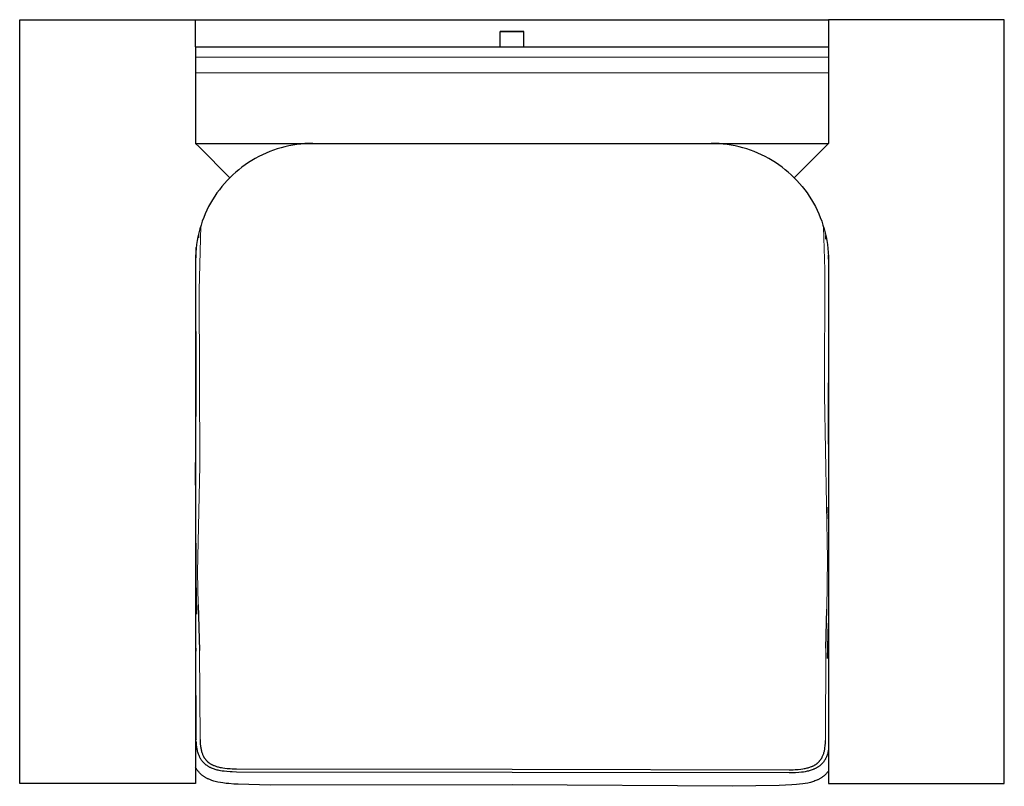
# Model space of a CAD drawing. Extents: x 26071 to 28174, y 10322 to 12316.
# Tile 2 of 3: x 26290 to 27130, y 11662 to 12316. Entities that reach past the tile are written whole.
import ezdxf

# ---------------------------------------------------------------- set-up
doc = ezdxf.new("R2010")
doc.units = 0
doc.header["$LTSCALE"] = 0.5
doc.layers.add('2D$Visibile$Curve', color=7, linetype='CONTINUOUS', lineweight=25, true_color=0x000000)
doc.layers.add('2D$Visibile$Tangenti', color=7, linetype='CONTINUOUS', lineweight=20, true_color=0x555555)

msp = doc.modelspace()

# ---------------------------------------------------------------- linework, layer by layer
at = {"layer": '2D$Visibile$Curve', "color": 0}
for p, q in [((26289.57, 11664.14), (26289.57, 12316.1)), ((26289.57, 12316.1), (26439.57, 12316.1)), ((26439.57, 12316.1), (26979.57, 12316.1)), ((26439.57, 12292.96), (26439.57, 12316.1)), ((27129.57, 12316.1), (26979.57, 12316.1)), ((26979.57, 12316.1), (26979.57, 12292.96)), ((27129.57, 11664.14), (27129.57, 12316.1)), ((26719.57, 12306.1), (26699.57, 12306.1)), ((26699.57, 12306.1), (26719.57, 12306.1)), ((26699.57, 12292.96), (26699.57, 12306.1)), ((26719.57, 12292.97), (26719.57, 12306.1)), ((26439.57, 12292.96), (26439.57, 12284.1)), ((26439.57, 12292.96), (26979.57, 12292.96)), ((26979.57, 12292.96), (26979.57, 12284.1)), ((26439.57, 12284.1), (26439.57, 12270.61)), ((26979.57, 12284.1), (26979.57, 12270.61)), ((26439.57, 12270.61), (26439.57, 12210.54)), ((26979.57, 12270.61), (26979.57, 12210.54)), ((26442.57, 12207.53), (26439.57, 12210.54)), ((26439.57, 12210.54), (26539.53, 12210.54)), ((26468.86, 12181.25), (26442.57, 12207.53)), ((26509.29, 12205.84), (26506.06, 12204.75)), ((26512.56, 12206.82), (26509.29, 12205.84)), ((26515.86, 12207.69), (26512.56, 12206.82)), ((26519.19, 12208.44), (26515.86, 12207.69)), ((26522.55, 12209.08), (26519.19, 12208.44)), ((26525.92, 12209.6), (26522.55, 12209.08)), ((26529.31, 12210.01), (26525.92, 12209.6)), ((26532.71, 12210.3), (26529.31, 12210.01)), ((26536.12, 12210.48), (26532.71, 12210.3)), ((26539.53, 12210.54), (26536.12, 12210.48)), ((26539.53, 12210.54), (26709.57, 12210.54)), ((26709.57, 12210.54), (26879.57, 12210.54)), ((26879.6, 12210.54), (26879.57, 12210.54)), ((26879.6, 12210.54), (26979.57, 12210.54)), ((26883.02, 12210.48), (26879.6, 12210.54)), ((26886.43, 12210.3), (26883.02, 12210.48)), ((26889.83, 12210.01), (26886.43, 12210.3)), ((26893.21, 12209.6), (26889.83, 12210.01)), ((26896.59, 12209.08), (26893.21, 12209.6)), ((26899.94, 12208.44), (26896.59, 12209.08)), ((26903.27, 12207.69), (26899.94, 12208.44)), ((26906.57, 12206.82), (26903.27, 12207.69)), ((26909.84, 12205.84), (26906.57, 12206.82)), ((26913.07, 12204.75), (26909.84, 12205.84)), ((26979.57, 12210.54), (26950.28, 12181.25)), ((26490.54, 12197.7), (26487.6, 12195.97)), ((26493.55, 12199.32), (26490.54, 12197.7)), ((26496.6, 12200.84), (26493.55, 12199.32)), ((26499.71, 12202.25), (26496.6, 12200.84)), ((26502.86, 12203.56), (26499.71, 12202.25)), ((26506.06, 12204.75), (26502.86, 12203.56)), ((26916.27, 12203.56), (26913.07, 12204.75)), ((26919.42, 12202.25), (26916.27, 12203.56)), ((26922.53, 12200.84), (26919.42, 12202.25)), ((26925.59, 12199.32), (26922.53, 12200.84)), ((26928.59, 12197.7), (26925.59, 12199.32)), ((26931.53, 12195.97), (26928.59, 12197.7)), ((26479.14, 12190.21), (26476.45, 12188.1)), ((26481.89, 12192.23), (26479.14, 12190.21)), ((26484.71, 12194.15), (26481.89, 12192.23)), ((26487.6, 12195.97), (26484.71, 12194.15)), ((26934.42, 12194.15), (26931.53, 12195.97)), ((26937.24, 12192.23), (26934.42, 12194.15)), ((26940, 12190.21), (26937.24, 12192.23)), ((26942.68, 12188.1), (26940, 12190.21)), ((26468.86, 12181.25), (26466.48, 12178.79)), ((26471.31, 12183.62), (26468.86, 12181.25)), ((26473.84, 12185.9), (26471.31, 12183.62)), ((26476.45, 12188.1), (26473.84, 12185.9)), ((26945.29, 12185.9), (26942.68, 12188.1)), ((26947.82, 12183.62), (26945.29, 12185.9)), ((26950.28, 12181.25), (26947.82, 12183.62)), ((26950.28, 12181.25), (26952.65, 12178.79)), ((26950.28, 12181.25), (26952.65, 12178.79)), ((26461.99, 12173.64), (26459.89, 12170.96)), ((26464.19, 12176.26), (26461.99, 12173.64)), ((26466.48, 12178.79), (26464.19, 12176.26)), ((26952.65, 12178.79), (26954.94, 12176.26)), ((26952.65, 12178.79), (26954.94, 12176.26)), ((26954.94, 12176.26), (26957.14, 12173.64)), ((26954.94, 12176.26), (26957.14, 12173.64)), ((26957.14, 12173.64), (26959.25, 12170.96)), ((26957.14, 12173.64), (26959.25, 12170.96)), ((26455.95, 12165.38), (26454.12, 12162.49)), ((26457.87, 12168.2), (26455.95, 12165.38)), ((26459.89, 12170.96), (26457.87, 12168.2)), ((26959.25, 12170.96), (26961.26, 12168.2)), ((26959.25, 12170.96), (26961.26, 12168.2)), ((26961.26, 12168.2), (26963.18, 12165.38)), ((26961.26, 12168.2), (26963.18, 12165.38)), ((26963.18, 12165.38), (26965.01, 12162.49)), ((26963.18, 12165.38), (26965.01, 12162.49)), ((26450.78, 12156.54), (26449.26, 12153.48)), ((26452.4, 12159.55), (26450.78, 12156.54)), ((26454.12, 12162.49), (26452.4, 12159.55)), ((26965.01, 12162.49), (26966.73, 12159.55)), ((26965.01, 12162.49), (26966.73, 12159.55)), ((26966.73, 12159.55), (26968.35, 12156.54)), ((26966.73, 12159.55), (26968.35, 12156.54)), ((26968.35, 12156.54), (26969.87, 12153.48)), ((26968.35, 12156.54), (26969.87, 12153.48)), ((26446.54, 12147.22), (26445.34, 12144.02)), ((26447.84, 12150.38), (26446.54, 12147.22)), ((26449.26, 12153.48), (26447.84, 12150.38)), ((26969.87, 12153.48), (26971.29, 12150.38)), ((26969.87, 12153.48), (26971.29, 12150.38)), ((26971.29, 12150.38), (26972.59, 12147.22)), ((26971.29, 12150.38), (26972.59, 12147.22)), ((26972.59, 12147.22), (26973.79, 12144.02)), ((26972.59, 12147.22), (26973.79, 12144.02)), ((26444.25, 12140.79), (26443.27, 12137.52)), ((26445.34, 12144.02), (26444.25, 12140.79)), ((26973.79, 12144.02), (26974.88, 12140.79)), ((26973.79, 12144.02), (26974.88, 12140.79)), ((26974.88, 12140.79), (26975.86, 12137.52)), ((26974.88, 12140.79), (26975.86, 12137.52)), ((26441.66, 12130.88), (26441.02, 12127.53)), ((26442.41, 12134.21), (26441.66, 12130.88)), ((26442.2, 12133.33), (26442.08, 12129.8)), ((26443.27, 12137.52), (26442.41, 12134.21)), ((26975.86, 12137.52), (26976.72, 12134.21)), ((26975.86, 12137.52), (26976.72, 12134.21)), ((26976.72, 12134.21), (26977.47, 12130.88)), ((26976.72, 12134.21), (26977.47, 12130.88)), ((26977.38, 12128.77), (26977.27, 12131.82)), ((26977.47, 12130.88), (26978.11, 12127.53)), ((26977.47, 12130.88), (26978.11, 12127.53)), ((26439.72, 12103.47), (26440.2, 12121.75)), ((26440.5, 12124.15), (26440.09, 12120.76)), ((26441.02, 12127.53), (26440.5, 12124.15)), ((26978.11, 12127.53), (26978.63, 12124.15)), ((26978.11, 12127.53), (26978.63, 12124.15)), ((26978.63, 12124.15), (26979.04, 12120.76)), ((26978.63, 12124.15), (26979.04, 12120.76)), ((26439.62, 12113.95), (26439.57, 12110.54)), ((26439.8, 12117.36), (26439.62, 12113.95)), ((26440.09, 12120.76), (26439.8, 12117.36)), ((26979.04, 12120.76), (26979.33, 12117.36)), ((26979.04, 12120.76), (26979.33, 12117.36)), ((26979.33, 12117.36), (26979.51, 12113.95)), ((26979.33, 12117.36), (26979.51, 12113.95)), ((26979.56, 12111.86), (26979.46, 12115.1)), ((26979.51, 12113.95), (26979.57, 12110.54)), ((26979.51, 12113.95), (26979.57, 12110.54)), ((26439.57, 12110.54), (26439.57, 11664.14)), ((26979.57, 12110.54), (26979.57, 11675.05)), ((26440.25, 11996.67), (26439.72, 12103.47)), ((26979.64, 11953.93), (26979.57, 12006.09)), ((26439.57, 11919.01), (26440.25, 11996.67)), ((26979.57, 11890.25), (26979.27, 11900.13)), ((26439.93, 11869.29), (26439.8, 11838.97)), ((26439.8, 11838.97), (26440.44, 11808.66)), ((26441.85, 11816.9), (26442.97, 11777.72)), ((26977.35, 11779.83), (26978.24, 11812.94)), ((26978.79, 11770.97), (26979.57, 11801.22)), ((26439.57, 11782.58), (26439.71, 11777.21)), ((26440.17, 11702.04), (26439.71, 11777.21)), ((26440.17, 11702.04), (26440.17, 11701.91)), ((26440.18, 11701.79), (26440.17, 11701.91)), ((26443.45, 11701.91), (26443.55, 11699.43)), ((26440.28, 11699.31), (26440.22, 11700.43)), ((26440.39, 11697.79), (26440.28, 11699.31)), ((26440.47, 11696.97), (26440.39, 11697.79)), ((26440.65, 11695.45), (26440.47, 11696.97)), ((26440.76, 11694.69), (26440.65, 11695.45)), ((26440.89, 11693.93), (26440.76, 11694.69)), ((26441.03, 11693.17), (26440.89, 11693.93)), ((26441.19, 11692.41), (26441.03, 11693.17)), ((26443.55, 11699.43), (26443.66, 11697.97)), ((26443.66, 11697.97), (26443.81, 11696.47)), ((26443.81, 11696.47), (26443.9, 11695.75)), ((26443.9, 11695.75), (26444.01, 11695.03)), ((26444.01, 11695.03), (26444.12, 11694.32)), ((26444.12, 11694.32), (26444.26, 11693.61)), ((26444.26, 11693.61), (26444.41, 11692.9)), ((26444.41, 11692.9), (26444.57, 11692.2)), ((26976.18, 11692.71), (26976.31, 11693.42)), ((26976.31, 11693.42), (26976.43, 11694.14)), ((26976.43, 11694.14), (26976.53, 11694.85)), ((26976.53, 11694.85), (26976.7, 11696.29)), ((26976.7, 11696.29), (26976.77, 11697.07)), ((26976.77, 11697.07), (26976.88, 11698.53)), ((26976.88, 11698.53), (26976.97, 11700.85)), ((26979.57, 11693.1), (26979.41, 11692.26)), ((26441.37, 11691.64), (26441.19, 11692.41)), ((26441.57, 11690.88), (26441.37, 11691.64)), ((26441.8, 11690.13), (26441.57, 11690.88)), ((26442.05, 11689.38), (26441.8, 11690.13)), ((26442.29, 11688.72), (26442.05, 11689.38)), ((26442.55, 11688.06), (26442.29, 11688.72)), ((26442.84, 11687.41), (26442.55, 11688.06)), ((26443.14, 11686.76), (26442.84, 11687.41)), ((26443.33, 11686.4), (26443.14, 11686.76)), ((26443.52, 11686.03), (26443.33, 11686.4)), ((26443.73, 11685.67), (26443.52, 11686.03)), ((26443.94, 11685.32), (26443.73, 11685.67)), ((26444.19, 11684.91), (26443.94, 11685.32)), ((26444.46, 11684.5), (26444.19, 11684.91)), ((26444.7, 11684.15), (26444.46, 11684.5)), ((26444.57, 11692.2), (26444.76, 11691.51)), ((26444.76, 11691.51), (26444.96, 11690.82)), ((26444.96, 11690.82), (26445.19, 11690.13)), ((26445.19, 11690.13), (26445.41, 11689.54)), ((26445.41, 11689.54), (26445.64, 11688.95)), ((26445.64, 11688.95), (26445.89, 11688.37)), ((26445.89, 11688.37), (26446.17, 11687.8)), ((26446.17, 11687.8), (26446.33, 11687.48)), ((26446.33, 11687.48), (26446.5, 11687.16)), ((26446.5, 11687.16), (26446.68, 11686.85)), ((26446.68, 11686.85), (26446.86, 11686.54)), ((26446.86, 11686.54), (26447.08, 11686.18)), ((26447.08, 11686.18), (26447.31, 11685.83)), ((26447.31, 11685.83), (26447.52, 11685.53)), ((26447.52, 11685.53), (26447.73, 11685.23)), ((26447.73, 11685.23), (26447.95, 11684.94)), ((26447.95, 11684.94), (26448.18, 11684.66)), ((26448.18, 11684.66), (26448.42, 11684.37)), ((26972.73, 11684.35), (26972.94, 11684.64)), ((26972.94, 11684.64), (26973.15, 11684.94)), ((26973.15, 11684.94), (26973.38, 11685.29)), ((26973.38, 11685.29), (26973.6, 11685.64)), ((26973.6, 11685.64), (26973.78, 11685.95)), ((26973.78, 11685.95), (26973.96, 11686.27)), ((26973.96, 11686.27), (26974.12, 11686.58)), ((26974.12, 11686.58), (26974.29, 11686.9)), ((26974.29, 11686.9), (26974.56, 11687.48)), ((26974.56, 11687.48), (26974.81, 11688.06)), ((26974.81, 11688.06), (26975.04, 11688.64)), ((26975.04, 11688.64), (26975.26, 11689.24)), ((26975.26, 11689.24), (26975.48, 11689.92)), ((26975.48, 11689.92), (26975.69, 11690.61)), ((26975.69, 11690.61), (26975.87, 11691.31)), ((26975.87, 11691.31), (26976.04, 11692.01)), ((26976.04, 11692.01), (26976.18, 11692.71)), ((26976.52, 11684.42), (26976.27, 11684.01)), ((26976.73, 11684.77), (26976.52, 11684.42)), ((26976.93, 11685.13), (26976.73, 11684.77)), ((26977.13, 11685.49), (26976.93, 11685.13)), ((26977.31, 11685.86), (26977.13, 11685.49)), ((26977.62, 11686.5), (26977.31, 11685.86)), ((26977.9, 11687.16), (26977.62, 11686.5)), ((26978.16, 11687.81), (26977.9, 11687.16)), ((26978.4, 11688.48), (26978.16, 11687.81)), ((26978.65, 11689.22), (26978.4, 11688.48)), ((26978.87, 11689.98), (26978.65, 11689.22)), ((26979.07, 11690.74), (26978.87, 11689.98)), ((26979.25, 11691.5), (26979.07, 11690.74)), ((26979.41, 11692.26), (26979.25, 11691.5)), ((26439.85, 11677.65), (26439.57, 11678.16)), ((26440.14, 11677.15), (26439.85, 11677.65)), ((26440.44, 11676.66), (26440.14, 11677.15)), ((26440.75, 11676.19), (26440.44, 11676.66)), ((26441.09, 11675.69), (26440.75, 11676.19)), ((26444.95, 11683.8), (26444.7, 11684.15)), ((26445.21, 11683.46), (26444.95, 11683.8)), ((26445.48, 11683.13), (26445.21, 11683.46)), ((26445.76, 11682.79), (26445.48, 11683.13)), ((26446.05, 11682.46), (26445.76, 11682.79)), ((26446.34, 11682.14), (26446.05, 11682.46)), ((26446.64, 11681.83), (26446.34, 11682.14)), ((26446.92, 11681.55), (26446.64, 11681.83)), ((26447.21, 11681.28), (26446.92, 11681.55)), ((26447.5, 11681.02), (26447.21, 11681.28)), ((26447.8, 11680.76), (26447.5, 11681.02)), ((26448.1, 11680.51), (26447.8, 11680.76)), ((26448.4, 11680.26), (26448.1, 11680.51)), ((26448.72, 11680.02), (26448.4, 11680.26)), ((26448.42, 11684.37), (26448.66, 11684.09)), ((26448.66, 11684.09), (26448.91, 11683.82)), ((26449.03, 11679.78), (26448.72, 11680.02)), ((26448.91, 11683.82), (26449.17, 11683.56)), ((26449.4, 11679.52), (26449.03, 11679.78)), ((26449.17, 11683.56), (26449.4, 11683.32)), ((26449.4, 11683.32), (26449.64, 11683.1)), ((26449.78, 11679.27), (26449.4, 11679.52)), ((26449.64, 11683.1), (26449.89, 11682.87)), ((26450.17, 11679.02), (26449.78, 11679.27)), ((26449.89, 11682.87), (26450.14, 11682.66)), ((26450.14, 11682.66), (26450.39, 11682.44)), ((26450.56, 11678.78), (26450.17, 11679.02)), ((26450.39, 11682.44), (26450.65, 11682.24)), ((26451.01, 11678.51), (26450.56, 11678.78)), ((26450.65, 11682.24), (26450.91, 11682.03)), ((26450.91, 11682.03), (26451.18, 11681.84)), ((26451.48, 11678.26), (26451.01, 11678.51)), ((26451.18, 11681.84), (26451.49, 11681.62)), ((26451.89, 11678.04), (26451.48, 11678.26)), ((26451.49, 11681.62), (26451.83, 11681.38)), ((26451.83, 11681.38), (26452.15, 11681.18)), ((26452.3, 11677.83), (26451.89, 11678.04)), ((26452.15, 11681.18), (26452.46, 11680.99)), ((26452.72, 11677.63), (26452.3, 11677.83)), ((26452.46, 11680.99), (26452.85, 11680.76)), ((26453.14, 11677.44), (26452.72, 11677.63)), ((26452.85, 11680.76), (26453.24, 11680.55)), ((26453.57, 11677.25), (26453.14, 11677.44)), ((26453.24, 11680.55), (26453.6, 11680.36)), ((26454.01, 11677.07), (26453.57, 11677.25)), ((26453.6, 11680.36), (26453.95, 11680.18)), ((26453.95, 11680.18), (26454.31, 11680.01)), ((26454.88, 11676.74), (26454.01, 11677.07)), ((26454.31, 11680.01), (26454.68, 11679.84)), ((26454.68, 11679.84), (26455.05, 11679.68)), ((26455.67, 11676.47), (26454.88, 11676.74)), ((26455.05, 11679.68), (26455.42, 11679.53)), ((26455.42, 11679.53), (26456.19, 11679.24)), ((26456.46, 11676.21), (26455.67, 11676.47)), ((26456.19, 11679.24), (26456.88, 11678.99)), ((26457.26, 11675.98), (26456.46, 11676.21)), ((26456.88, 11678.99), (26457.58, 11678.77)), ((26457.58, 11678.77), (26458.29, 11678.56)), ((26458.29, 11678.56), (26459.01, 11678.37)), ((26459.01, 11678.37), (26459.83, 11678.17)), ((26459.83, 11678.17), (26460.66, 11677.99)), ((26460.66, 11677.99), (26461.61, 11677.81)), ((26461.61, 11677.81), (26462.84, 11677.61)), ((26462.84, 11677.61), (26464.51, 11677.38)), ((26464.51, 11677.38), (26466.68, 11677.15)), ((26466.68, 11677.15), (26469.24, 11676.97)), ((26469.24, 11676.97), (26470.91, 11676.9)), ((26470.91, 11676.9), (26474.47, 11676.81)), ((26474.47, 11676.81), (26709.57, 11676.41)), ((26709.57, 11676.41), (26946.01, 11676.01)), ((26946.01, 11676.01), (26949.57, 11676.08)), ((26949.57, 11676.08), (26951.24, 11676.16)), ((26951.24, 11676.16), (26953.79, 11676.33)), ((26953.79, 11676.33), (26955.97, 11676.54)), ((26955.97, 11676.54), (26957.64, 11676.77)), ((26957.64, 11676.77), (26958.87, 11676.97)), ((26958.87, 11676.97), (26959.81, 11677.15)), ((26959.81, 11677.15), (26960.64, 11677.33)), ((26960.64, 11677.33), (26961.46, 11677.52)), ((26961.46, 11677.52), (26962.18, 11677.71)), ((26962.18, 11677.71), (26962.89, 11677.92)), ((26962.89, 11677.92), (26963.59, 11678.14)), ((26963.59, 11678.14), (26964.28, 11678.38)), ((26964.28, 11678.38), (26965.05, 11678.67)), ((26965.05, 11678.67), (26965.42, 11678.82)), ((26965.42, 11678.82), (26965.79, 11678.98)), ((26966.47, 11676.21), (26965.59, 11675.88)), ((26965.79, 11678.98), (26966.16, 11679.14)), ((26966.16, 11679.14), (26966.52, 11679.31)), ((26966.9, 11676.38), (26966.47, 11676.21)), ((26966.52, 11679.31), (26966.87, 11679.49)), ((26966.87, 11679.49), (26967.22, 11679.68)), ((26967.33, 11676.57), (26966.9, 11676.38)), ((26967.22, 11679.68), (26967.62, 11679.89)), ((26967.76, 11676.76), (26967.33, 11676.57)), ((26967.62, 11679.89), (26968.01, 11680.12)), ((26968.17, 11676.96), (26967.76, 11676.76)), ((26968.01, 11680.12), (26968.31, 11680.3)), ((26968.59, 11677.17), (26968.17, 11676.96)), ((26968.31, 11680.3), (26968.66, 11680.53)), ((26969, 11677.38), (26968.59, 11677.17)), ((26968.66, 11680.53), (26968.98, 11680.74)), ((26968.98, 11680.74), (26969.29, 11680.96)), ((26969.46, 11677.63), (26969, 11677.38)), ((26969.29, 11680.96), (26969.55, 11681.16)), ((26969.92, 11677.9), (26969.46, 11677.63)), ((26969.55, 11681.16), (26969.82, 11681.36)), ((26969.82, 11681.36), (26970.07, 11681.56)), ((26970.31, 11678.14), (26969.92, 11677.9)), ((26970.07, 11681.56), (26970.33, 11681.78)), ((26970.69, 11678.39), (26970.31, 11678.14)), ((26970.33, 11681.78), (26970.58, 11681.99)), ((26970.58, 11681.99), (26970.82, 11682.22)), ((26971.07, 11678.64), (26970.69, 11678.39)), ((26970.82, 11682.22), (26971.06, 11682.44)), ((26971.06, 11682.44), (26971.29, 11682.67)), ((26971.44, 11678.9), (26971.07, 11678.64)), ((26971.29, 11682.67), (26971.55, 11682.94)), ((26971.75, 11679.13), (26971.44, 11678.9)), ((26971.55, 11682.94), (26971.8, 11683.21)), ((26972.07, 11679.37), (26971.75, 11679.13)), ((26971.8, 11683.21), (26972.04, 11683.49)), ((26972.04, 11683.49), (26972.28, 11683.77)), ((26972.37, 11679.62), (26972.07, 11679.37)), ((26972.28, 11683.77), (26972.51, 11684.05)), ((26972.67, 11679.87), (26972.37, 11679.62)), ((26972.51, 11684.05), (26972.73, 11684.35)), ((26972.97, 11680.13), (26972.67, 11679.87)), ((26973.26, 11680.39), (26972.97, 11680.13)), ((26973.54, 11680.66), (26973.26, 11680.39)), ((26973.82, 11680.94), (26973.54, 11680.66)), ((26974.12, 11681.25), (26973.82, 11680.94)), ((26974.42, 11681.57), (26974.12, 11681.25)), ((26974.71, 11681.9), (26974.42, 11681.57)), ((26974.99, 11682.23), (26974.71, 11681.9)), ((26975.25, 11682.57), (26974.99, 11682.23)), ((26975.51, 11682.91), (26975.25, 11682.57)), ((26975.76, 11683.25), (26975.51, 11682.91)), ((26976, 11683.6), (26975.76, 11683.25)), ((26976.27, 11684.01), (26976, 11683.6)), ((26441.45, 11675.2), (26441.09, 11675.69)), ((26441.81, 11674.73), (26441.45, 11675.2)), ((26442.18, 11674.27), (26441.81, 11674.73)), ((26442.56, 11673.82), (26442.18, 11674.27)), ((26442.96, 11673.38), (26442.56, 11673.82)), ((26443.36, 11672.96), (26442.96, 11673.38)), ((26443.78, 11672.54), (26443.36, 11672.96)), ((26444.21, 11672.14), (26443.78, 11672.54)), ((26444.65, 11671.75), (26444.21, 11672.14)), ((26445.09, 11671.37), (26444.65, 11671.75)), ((26445.55, 11671.01), (26445.09, 11671.37)), ((26445.92, 11670.73), (26445.55, 11671.01)), ((26446.31, 11670.46), (26445.92, 11670.73)), ((26446.7, 11670.19), (26446.31, 11670.46)), ((26447.09, 11669.93), (26446.7, 11670.19)), ((26447.55, 11669.65), (26447.09, 11669.93)), ((26448.01, 11669.38), (26447.55, 11669.65)), ((26448.47, 11669.11), (26448.01, 11669.38)), ((26448.94, 11668.86), (26448.47, 11669.11)), ((26449.42, 11668.62), (26448.94, 11668.86)), ((26449.9, 11668.39), (26449.42, 11668.62)), ((26450.38, 11668.16), (26449.9, 11668.39)), ((26450.87, 11667.94), (26450.38, 11668.16)), ((26451.64, 11667.62), (26450.87, 11667.94)), ((26452.47, 11667.3), (26451.64, 11667.62)), ((26458.07, 11675.76), (26457.26, 11675.98)), ((26458.97, 11675.55), (26458.07, 11675.76)), ((26459.88, 11675.35), (26458.97, 11675.55)), ((26460.92, 11675.15), (26459.88, 11675.35)), ((26462.25, 11674.92), (26460.92, 11675.15)), ((26464.05, 11674.68), (26462.25, 11674.92)), ((26466.36, 11674.44), (26464.05, 11674.68)), ((26469.02, 11674.25), (26466.36, 11674.44)), ((26470.77, 11674.17), (26469.02, 11674.25)), ((26474.43, 11674.08), (26470.77, 11674.17)), ((26709.57, 11673.69), (26474.43, 11674.08)), ((26946.05, 11673.28), (26709.57, 11673.69)), ((26949.72, 11673.36), (26946.05, 11673.28)), ((26951.46, 11673.43), (26949.72, 11673.36)), ((26954.13, 11673.61), (26951.46, 11673.43)), ((26956.43, 11673.84), (26954.13, 11673.61)), ((26958.23, 11674.08), (26956.43, 11673.84)), ((26959.56, 11674.3), (26958.23, 11674.08)), ((26960.6, 11674.5), (26959.56, 11674.3)), ((26961.51, 11674.69), (26960.6, 11674.5)), ((26962.41, 11674.91), (26961.51, 11674.69)), ((26963.22, 11675.12), (26962.41, 11674.91)), ((26964.02, 11675.35), (26963.22, 11675.12)), ((26964.81, 11675.6), (26964.02, 11675.35)), ((26965.59, 11675.88), (26964.81, 11675.6)), ((26971.05, 11667.73), (26970.57, 11667.5)), ((26971.53, 11667.97), (26971.05, 11667.73)), ((26972, 11668.22), (26971.53, 11667.97)), ((26972.46, 11668.48), (26972, 11668.22)), ((26972.92, 11668.75), (26972.46, 11668.48)), ((26973.37, 11669.03), (26972.92, 11668.75)), ((26973.77, 11669.29), (26973.37, 11669.03)), ((26974.17, 11669.56), (26973.77, 11669.29)), ((26974.56, 11669.84), (26974.17, 11669.56)), ((26974.94, 11670.12), (26974.56, 11669.84)), ((26975.39, 11670.47), (26974.94, 11670.12)), ((26975.83, 11670.84), (26975.39, 11670.47)), ((26976.26, 11671.23), (26975.83, 11670.84)), ((26976.69, 11671.63), (26976.26, 11671.23)), ((26977.08, 11672.02), (26976.69, 11671.63)), ((26977.47, 11672.42), (26977.08, 11672.02)), ((26977.84, 11672.83), (26977.47, 11672.42)), ((26978.2, 11673.25), (26977.84, 11672.83)), ((26978.56, 11673.68), (26978.2, 11673.25)), ((26978.9, 11674.13), (26978.56, 11673.68)), ((26979.24, 11674.58), (26978.9, 11674.13)), ((26979.57, 11675.05), (26979.24, 11674.58)), ((26979.57, 11675.05), (26979.57, 11664.14)), ((26439.57, 11664.14), (26289.57, 11664.14)), ((26439.57, 11664.14), (26289.57, 11664.14)), ((26453.43, 11666.96), (26452.47, 11667.3)), ((26454.41, 11666.64), (26453.43, 11666.96)), ((26455.31, 11666.37), (26454.41, 11666.64)), ((26456.21, 11666.12), (26455.31, 11666.37)), ((26457.43, 11665.81), (26456.21, 11666.12)), ((26458.65, 11665.53), (26457.43, 11665.81)), ((26460.76, 11665.12), (26458.65, 11665.53)), ((26462.88, 11664.77), (26460.76, 11665.12)), ((26465.73, 11664.4), (26462.88, 11664.77)), ((26468.12, 11664.14), (26465.73, 11664.4)), ((26472.3, 11663.81), (26468.12, 11664.14)), ((26476, 11663.6), (26472.3, 11663.81)), ((26503.12, 11662.79), (26476, 11663.6)), ((26709.57, 11663.06), (26503.12, 11662.79)), ((26897.73, 11661.88), (26709.57, 11663.06)), ((26937.54, 11662.56), (26897.73, 11661.88)), ((26948.16, 11663), (26937.54, 11662.56)), ((26952.33, 11663.32), (26948.16, 11663)), ((26954.77, 11663.57), (26952.33, 11663.32)), ((26957.58, 11663.93), (26954.77, 11663.57)), ((26959.7, 11664.27), (26957.58, 11663.93)), ((26961.81, 11664.68), (26959.7, 11664.27)), ((26963.05, 11664.95), (26961.81, 11664.68)), ((26964.28, 11665.26), (26963.05, 11664.95)), ((26965.17, 11665.5), (26964.28, 11665.26)), ((26966.06, 11665.77), (26965.17, 11665.5)), ((26967.04, 11666.08), (26966.06, 11665.77)), ((26967.99, 11666.42), (26967.04, 11666.08)), ((26968.82, 11666.74), (26967.99, 11666.42)), ((26969.6, 11667.06), (26968.82, 11666.74)), ((26970.09, 11667.27), (26969.6, 11667.06)), ((26970.57, 11667.5), (26970.09, 11667.27)), ((26979.57, 11664.14), (27129.57, 11664.14))]:
    msp.add_line(p, q, dxfattribs=at)
at = {"layer": '2D$Visibile$Tangenti', "color": 0}
for p, q in [((26439.57, 12284.1), (26979.57, 12284.1)), ((26439.57, 12270.61), (26979.57, 12270.61)), ((26444.04, 12140.11), (26442.76, 12085.15)), ((26976.53, 12102.52), (26975.4, 12139.1)), ((26976.23, 11995.77), (26976.53, 12102.52)), ((26442.76, 12085.15), (26443.22, 11935.4)), ((26978.66, 11855.82), (26976.23, 11995.77)), ((26443.22, 11935.4), (26441.4, 11844.52)), ((26978.24, 11812.94), (26978.66, 11855.82)), ((26441.4, 11844.52), (26441.85, 11816.9)), ((26442.97, 11777.72), (26443.45, 11701.91)), ((26976.97, 11700.85), (26977.35, 11779.83))]:
    msp.add_line(p, q, dxfattribs=at)

doc.saveas('drawing.dxf')
